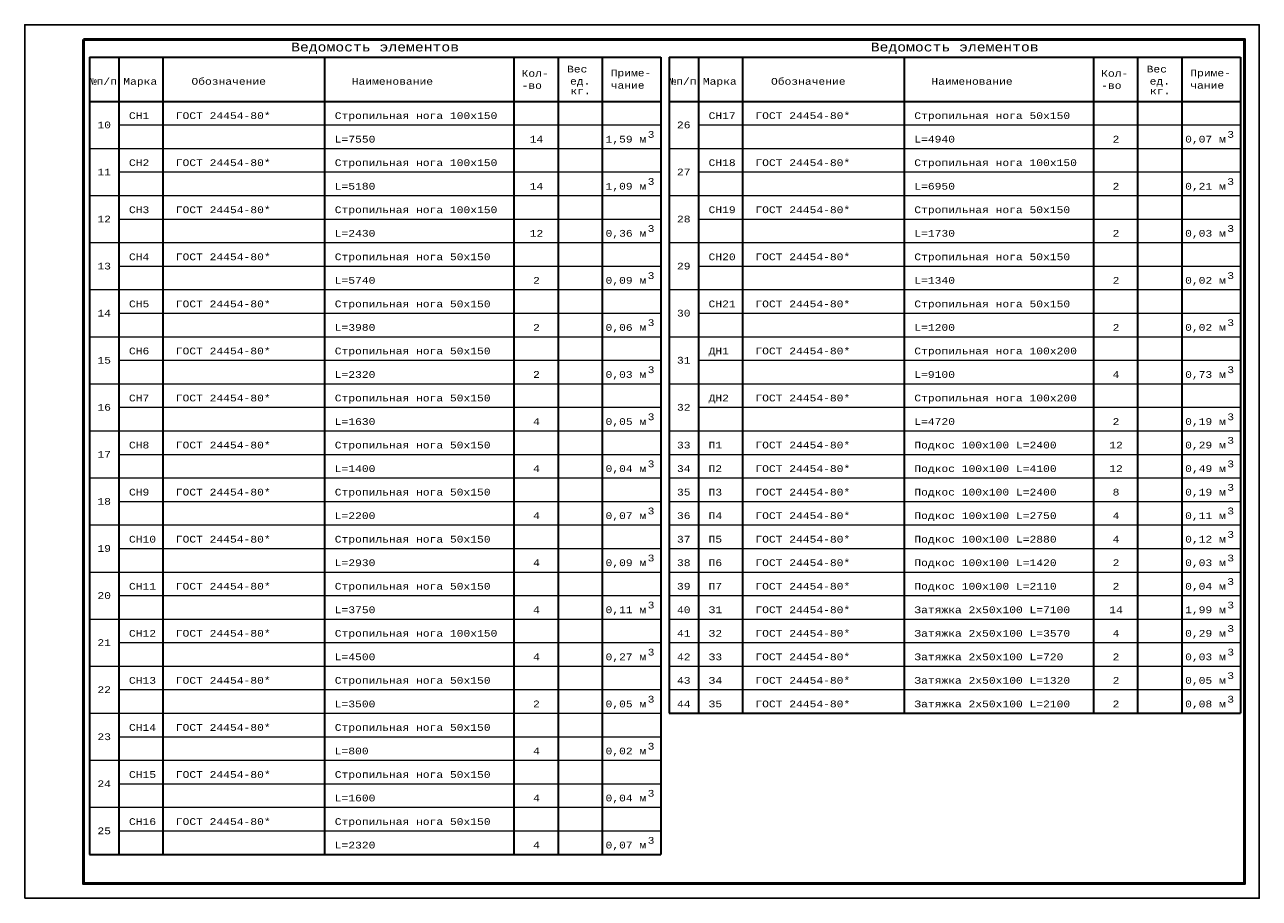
# Model space of a CAD drawing. Header units: millimetres. Extents: x -17 to 2655, y -428 to 194.
# Tile 39 of 47: x 1763 to 2183, y -428 to -131. Entities that reach past the tile are written whole.
import ezdxf
from ezdxf.enums import TextEntityAlignment as Align

# ---------------------------------------------------------------- set-up
doc = ezdxf.new("R2010")
doc.units = ezdxf.units.MM
doc.layers.add('лист а3', color=7, linetype='Continuous')
doc.styles.add('style1', font='COUR.TTF')

msp = doc.modelspace()

# ---------------------------------------------------------------- linework, layer by layer
at = {"lineweight": 30}
for p, q in [((1785.5413, -142.0019), (1979.9274, -142.0019)), ((1785.5413, -142.0019), (1785.5413, -413.0019)), ((1795.5413, -142.0019), (1795.5413, -413.0019)), ((1810.5413, -142.0019), (1810.5413, -413.0019)), ((1865.5413, -142.0019), (1865.5413, -413.0019)), ((1929.9274, -142.0019), (1929.9274, -413.0019)), ((1944.9274, -142.0019), (1944.9274, -413.0019)), ((1959.9274, -142.0019), (1959.9274, -413.0019)), ((1979.9274, -142.0019), (1979.9274, -413.0019)), ((1982.7094, -142.0019), (2177.0955, -142.0019)), ((1982.7094, -142.0019), (1982.7094, -365.0019)), ((1992.7094, -142.0019), (1992.7094, -365.0019)), ((2007.7094, -142.0019), (2007.7094, -365.0019)), ((2062.7094, -142.0019), (2062.7094, -365.0019)), ((2127.0955, -142.0019), (2127.0955, -365.0019)), ((2142.0955, -142.0019), (2142.0955, -365.0019)), ((2157.0955, -142.0019), (2157.0955, -365.0019)), ((2177.0955, -142.0019), (2177.0955, -365.0019)), ((1785.5413, -157.0019), (1979.9274, -157.0019)), ((1982.7094, -157.0019), (2177.0955, -157.0019)), ((1982.7094, -365.0019), (2177.0955, -365.0019)), ((1785.5413, -413.0019), (1979.9274, -413.0019))]:
    msp.add_line(p, q, dxfattribs=at)
at = {"lineweight": 0}
for p, q in [((1795.5413, -165.0019), (1979.9274, -165.0019)), ((1992.7094, -165.0019), (2177.0955, -165.0019)), ((1785.5413, -173.0019), (1979.9274, -173.0019)), ((1982.7094, -173.0019), (2177.0955, -173.0019)), ((1795.5413, -181.0019), (1979.9274, -181.0019)), ((1992.7094, -181.0019), (2177.0955, -181.0019)), ((1785.5413, -189.0019), (1979.9274, -189.0019)), ((1982.7094, -189.0019), (2177.0955, -189.0019)), ((1795.5413, -197.0019), (1979.9274, -197.0019)), ((1992.7094, -197.0019), (2177.0955, -197.0019)), ((1785.5413, -205.0019), (1979.9274, -205.0019)), ((1982.7094, -205.0019), (2177.0955, -205.0019)), ((1795.5413, -213.0019), (1979.9274, -213.0019)), ((1992.7094, -213.0019), (2177.0955, -213.0019)), ((1785.5413, -221.0019), (1979.9274, -221.0019)), ((1982.7094, -221.0019), (2177.0955, -221.0019)), ((1795.5413, -229.0019), (1979.9274, -229.0019)), ((1992.7094, -229.0019), (2177.0955, -229.0019)), ((1785.5413, -237.0019), (1979.9274, -237.0019)), ((1982.7094, -237.0019), (2177.0955, -237.0019)), ((1795.5413, -245.0019), (1979.9274, -245.0019)), ((1992.7094, -245.0019), (2177.0955, -245.0019)), ((1785.5413, -253.0019), (1979.9274, -253.0019)), ((1982.7094, -253.0019), (2177.0955, -253.0019)), ((1795.5413, -261.0019), (1979.9274, -261.0019)), ((1992.7094, -261.0019), (2177.0955, -261.0019)), ((1785.5413, -269.0019), (1979.9274, -269.0019)), ((1982.7094, -269.0019), (2177.0955, -269.0019)), ((1795.5413, -277.0019), (1979.9274, -277.0019)), ((1982.7094, -277.0019), (2177.0955, -277.0019)), ((1785.5413, -285.0019), (1979.9274, -285.0019)), ((1982.7094, -285.0019), (2177.0955, -285.0019)), ((1795.5413, -293.0019), (1979.9274, -293.0019)), ((1982.7094, -293.0019), (2177.0955, -293.0019)), ((1785.5413, -301.0019), (1979.9274, -301.0019)), ((1982.7094, -301.0019), (2177.0955, -301.0019)), ((1795.5413, -309.0019), (1979.9274, -309.0019)), ((1982.7094, -309.0019), (2177.0955, -309.0019)), ((1785.5413, -317.0019), (1979.9274, -317.0019)), ((1795.5413, -317.0019), (1979.9274, -317.0019)), ((1982.7094, -317.0019), (2177.0955, -317.0019)), ((1795.5413, -325.0019), (1979.9274, -325.0019)), ((1982.7094, -325.0019), (2177.0955, -325.0019)), ((1785.5413, -333.0019), (1979.9274, -333.0019)), ((1982.7094, -333.0019), (2177.0955, -333.0019)), ((1795.5413, -341.0019), (1979.9274, -341.0019)), ((1982.7094, -341.0019), (2177.0955, -341.0019)), ((1785.5413, -349.0019), (1979.9274, -349.0019)), ((1982.7094, -349.0019), (2177.0955, -349.0019)), ((1795.5413, -357.0019), (1979.9274, -357.0019)), ((1982.7094, -357.0019), (2177.0955, -357.0019)), ((1785.5413, -365.0019), (1979.9274, -365.0019)), ((1785.5413, -365.0019), (1979.9274, -365.0019)), ((1795.5413, -373.0019), (1979.9274, -373.0019)), ((1785.5413, -381.0019), (1979.9274, -381.0019)), ((1795.5413, -389.0019), (1979.9274, -389.0019)), ((1785.5413, -397.0019), (1979.9274, -397.0019)), ((1795.5413, -405.0019), (1979.9274, -405.0019))]:
    msp.add_line(p, q, dxfattribs=at)
at = {"layer": 'лист а3', "color": 7}
msp.add_lwpolyline([(1763.4997, -427.9324), (1763.4997, -130.9324), (2183.4997, -130.9324), (2183.4997, -427.9324), (1763.4997, -427.9324)], dxfattribs=at)
at = {"layer": 'лист а3', "color": 7, "lineweight": 50}
msp.add_lwpolyline([(1783.4997, -135.9324), (2178.4997, -135.9324), (2178.4997, -422.9324), (1783.4997, -422.9324), (1783.4997, -135.9324)], dxfattribs=at)

# ---------------------------------------------------------------- texts
at = {"style": 'style1'}
for s, height, p in [('Ведомость элементов', 3, (1854.1387, -140.032)), ('Ведомость элементов', 3, (2051.3069, -140.032)), ('Кол-', 2.3, (1932.5376, -148.6367)), ('Вес ', 2.3, (1947.9997, -147.1748)), ('Приме-', 2.3, (1962.8473, -148.4881)), ('Кол-', 2.3, (2129.7057, -148.6367)), ('Вес ', 2.3, (2145.1678, -147.1748)), ('Приме-', 2.3, (2160.0154, -148.4881)), ('№п/п', 2.3, (1785.683, -151.3505)), ('Марка', 2.3, (1797.0418, -151.3505)), ('Обозначение', 2.3, (1820.2277, -151.3505)), ('Наименование', 2.3, (1874.761, -151.3505)), ('-во', 2.3, (1932.5376, -152.7535)), ('ед.', 2.3, (1949.0273, -151.2916)), ('чание', 2.3, (1962.8473, -152.6865)), ('№п/п', 2.3, (1982.8511, -151.3505)), ('Марка', 2.3, (1994.2099, -151.3505)), ('Обозначение', 2.3, (2017.3959, -151.3505)), ('Наименование', 2.3, (2071.9291, -151.3505)), ('-во', 2.3, (2129.7057, -152.7535)), ('ед.', 2.3, (2146.1954, -151.2916)), ('чание', 2.3, (2160.0154, -152.6865)), ('кг.', 2.3, (1949.1339, -154.6001)), ('кг.', 2.3, (2146.302, -154.6001)), ('СН1', 2.3, (1798.9742, -163.0019)), ('ГОСТ 24454-80*', 2.3, (1814.9017, -163.0019)), ('Стропильная нога 100x150', 2.3, (1868.9775, -163.0019)), ('СН17', 2.3, (1996.1423, -163.0019)), ('ГОСТ 24454-80*', 2.3, (2012.0698, -163.0019)), ('Стропильная нога 50x150', 2.3, (2066.1456, -163.0019)), ('L=7550', 2.3, (1868.9775, -171.0019)), ('L=4940', 2.3, (2066.1456, -171.0019)), ('СН2', 2.3, (1798.9742, -179.0019)), ('ГОСТ 24454-80*', 2.3, (1814.9017, -179.0019)), ('Стропильная нога 100x150', 2.3, (1868.9775, -179.0019)), ('СН18', 2.3, (1996.1423, -179.0019)), ('ГОСТ 24454-80*', 2.3, (2012.0698, -179.0019)), ('Стропильная нога 100x150', 2.3, (2066.1456, -179.0019)), ('L=5180', 2.3, (1868.9775, -187.0019)), ('L=6950', 2.3, (2066.1456, -187.0019)), ('СН3', 2.3, (1798.9742, -195.0019)), ('ГОСТ 24454-80*', 2.3, (1814.9017, -195.0019)), ('Стропильная нога 100x150', 2.3, (1868.9775, -195.0019)), ('СН19', 2.3, (1996.1423, -195.0019)), ('ГОСТ 24454-80*', 2.3, (2012.0698, -195.0019)), ('Стропильная нога 50x150', 2.3, (2066.1456, -195.0019)), ('L=2430', 2.3, (1868.9775, -203.0019)), ('L=1730', 2.3, (2066.1456, -203.0019)), ('СН4', 2.3, (1798.9742, -211.0019)), ('ГОСТ 24454-80*', 2.3, (1814.9017, -211.0019)), ('Стропильная нога 50x150', 2.3, (1868.9775, -211.0019)), ('СН20', 2.3, (1996.1423, -211.0019)), ('ГОСТ 24454-80*', 2.3, (2012.0698, -211.0019)), ('Стропильная нога 50x150', 2.3, (2066.1456, -211.0019)), ('L=5740', 2.3, (1868.9775, -219.0019)), ('L=1340', 2.3, (2066.1456, -219.0019)), ('СН5', 2.3, (1798.9742, -227.0019)), ('ГОСТ 24454-80*', 2.3, (1814.9017, -227.0019)), ('Стропильная нога 50x150', 2.3, (1868.9775, -227.0019)), ('СН21', 2.3, (1996.1423, -227.0019)), ('ГОСТ 24454-80*', 2.3, (2012.0698, -227.0019)), ('Стропильная нога 50x150', 2.3, (2066.1456, -227.0019)), ('L=3980', 2.3, (1868.9775, -235.0019)), ('L=1200', 2.3, (2066.1456, -235.0019)), ('СН6', 2.3, (1798.9742, -243.0019)), ('ГОСТ 24454-80*', 2.3, (1814.9017, -243.0019)), ('Стропильная нога 50x150', 2.3, (1868.9775, -243.0019)), ('ДН1', 2.3, (1996.1423, -243.0019)), ('ГОСТ 24454-80*', 2.3, (2012.0698, -243.0019)), ('Стропильная нога 100x200', 2.3, (2066.1456, -243.0019)), ('L=2320', 2.3, (1868.9775, -251.0019)), ('L=9100', 2.3, (2066.1456, -251.0019)), ('СН7', 2.3, (1798.9742, -259.0019)), ('ГОСТ 24454-80*', 2.3, (1814.9017, -259.0019)), ('Стропильная нога 50х150', 2.3, (1868.9775, -259.0019)), ('ДН2', 2.3, (1996.1423, -259.0019)), ('ГОСТ 24454-80*', 2.3, (2012.0698, -259.0019)), ('Стропильная нога 100x200', 2.3, (2066.1456, -259.0019)), ('L=1630', 2.3, (1868.9775, -267.0019)), ('L=4720', 2.3, (2066.1456, -267.0019)), ('СН8', 2.3, (1798.9742, -275.0019)), ('ГОСТ 24454-80*', 2.3, (1814.9017, -275.0019)), ('Стропильная нога 50х150', 2.3, (1868.9775, -275.0019)), ('П1', 2.3, (1996.1423, -275.0019)), ('ГОСТ 24454-80*', 2.3, (2012.0698, -275.0019)), ('Подкос 100x100 L=2400', 2.3, (2066.1456, -275.0019)), ('L=1400', 2.3, (1868.9775, -283.0019)), ('П2', 2.3, (1996.1423, -283.0019)), ('ГОСТ 24454-80*', 2.3, (2012.0698, -283.0019)), ('Подкос 100x100 L=4100', 2.3, (2066.1456, -283.0019)), ('СН9', 2.3, (1798.9742, -291.0019)), ('ГОСТ 24454-80*', 2.3, (1814.9017, -291.0019)), ('Стропильная нога 50х150', 2.3, (1868.9775, -291.0019)), ('П3', 2.3, (1996.1423, -291.0019)), ('ГОСТ 24454-80*', 2.3, (2012.0698, -291.0019)), ('Подкос 100x100 L=2400', 2.3, (2066.1456, -291.0019)), ('L=2200', 2.3, (1868.9775, -299.0019)), ('П4', 2.3, (1996.1423, -299.0019)), ('ГОСТ 24454-80*', 2.3, (2012.0698, -299.0019)), ('Подкос 100x100 L=2750', 2.3, (2066.1456, -299.0019)), ('СН10', 2.3, (1798.9742, -307.0019)), ('ГОСТ 24454-80*', 2.3, (1814.9017, -307.0019)), ('Стропильная нога 50х150', 2.3, (1868.9775, -307.0019)), ('П5', 2.3, (1996.1423, -307.0019)), ('ГОСТ 24454-80*', 2.3, (2012.0698, -307.0019)), ('Подкос 100x100 L=2880', 2.3, (2066.1456, -307.0019)), ('L=2930', 2.3, (1868.9775, -315.0019)), ('П6', 2.3, (1996.1423, -315.0019)), ('ГОСТ 24454-80*', 2.3, (2012.0698, -315.0019)), ('Подкос 100x100 L=1420', 2.3, (2066.1456, -315.0019)), ('СН11', 2.3, (1798.9742, -323.0019)), ('ГОСТ 24454-80*', 2.3, (1814.9017, -323.0019)), ('Стропильная нога 50х150', 2.3, (1868.9775, -323.0019)), ('П7', 2.3, (1996.1423, -323.0019)), ('ГОСТ 24454-80*', 2.3, (2012.0698, -323.0019)), ('Подкос 100x100 L=2110', 2.3, (2066.1456, -323.0019)), ('L=3750', 2.3, (1868.9775, -331.0019)), ('З1', 2.3, (1996.1423, -331.0019)), ('ГОСТ 24454-80*', 2.3, (2012.0698, -331.0019)), ('Затяжка 2х50x100 L=7100', 2.3, (2066.1456, -331.0019)), ('СН12', 2.3, (1798.9742, -339.0019)), ('ГОСТ 24454-80*', 2.3, (1814.9017, -339.0019)), ('Стропильная нога 100х150', 2.3, (1868.9775, -339.0019)), ('З2', 2.3, (1996.1423, -339.0019)), ('ГОСТ 24454-80*', 2.3, (2012.0698, -339.0019)), ('Затяжка 2х50x100 L=3570', 2.3, (2066.1456, -339.0019)), ('L=4500', 2.3, (1868.9775, -347.0019)), ('З3', 2.3, (1996.1423, -347.0019)), ('ГОСТ 24454-80*', 2.3, (2012.0698, -347.0019)), ('Затяжка 2х50x100 L=720', 2.3, (2066.1456, -347.0019)), ('СН13', 2.3, (1798.9742, -355.0019)), ('ГОСТ 24454-80*', 2.3, (1814.9017, -355.0019)), ('Стропильная нога 50х150', 2.3, (1868.9775, -355.0019)), ('З4', 2.3, (1996.1423, -355.0019)), ('ГОСТ 24454-80*', 2.3, (2012.0698, -355.0019)), ('Затяжка 2х50x100 L=1320', 2.3, (2066.1456, -355.0019)), ('L=3500', 2.3, (1868.9775, -363.0019)), ('З5', 2.3, (1996.1423, -363.0019)), ('ГОСТ 24454-80*', 2.3, (2012.0698, -363.0019)), ('Затяжка 2х50x100 L=2100', 2.3, (2066.1456, -363.0019)), ('СН14', 2.3, (1798.9742, -371.0019)), ('ГОСТ 24454-80*', 2.3, (1814.9017, -371.0019)), ('Стропильная нога 50х150', 2.3, (1868.9775, -371.0019)), ('L=800', 2.3, (1868.9775, -379.0019)), ('СН15', 2.3, (1798.9742, -387.0019)), ('ГОСТ 24454-80*', 2.3, (1814.9017, -387.0019)), ('Стропильная нога 50х150', 2.3, (1868.9775, -387.0019)), ('L=1600', 2.3, (1868.9775, -395.0019)), ('СН16', 2.3, (1798.9742, -403.0019)), ('ГОСТ 24454-80*', 2.3, (1814.9017, -403.0019)), ('Стропильная нога 50х150', 2.3, (1868.9775, -403.0019)), ('L=2320', 2.3, (1868.9775, -411.0019))]:
    msp.add_text(s, height=height, dxfattribs=at).set_placement(p)
for s, p in [('10', (1790.5413, -165.0019)), ('26', (1987.7094, -165.0019)), ('11', (1790.5413, -181.0019)), ('27', (1987.7094, -181.0019)), ('12', (1790.5413, -197.0019)), ('28', (1987.7094, -197.0019)), ('13', (1790.5413, -213.0019)), ('29', (1987.7094, -213.0019)), ('14', (1790.5413, -229.0019)), ('30', (1987.7094, -229.0019)), ('15', (1790.5413, -245.0019)), ('31', (1987.7094, -245.0019)), ('16', (1790.5413, -261.0019)), ('32', (1987.7094, -261.0019)), ('33', (1987.7094, -273.8539)), ('17', (1790.5413, -277.0019)), ('34', (1987.7094, -281.8539)), ('35', (1987.7094, -289.8539)), ('18', (1790.5413, -293.0019)), ('36', (1987.7094, -297.8539)), ('37', (1987.7094, -305.8539)), ('19', (1790.5413, -309.0019)), ('38', (1987.7094, -313.8539)), ('39', (1987.7094, -321.8539)), ('20', (1790.5413, -325.0019)), ('40', (1987.7094, -329.8539)), ('21', (1790.5413, -341.0019)), ('41', (1987.7094, -337.8539)), ('42', (1987.7094, -345.8539)), ('43', (1987.7094, -353.8539)), ('22', (1790.5413, -357.0019)), ('44', (1987.7094, -361.8539)), ('23', (1790.5413, -373.0019)), ('24', (1790.5413, -389.0019)), ('25', (1790.5413, -405.0019))]:
    msp.add_text(s, height=2.3, dxfattribs=at).set_placement(p, align=Align.MIDDLE_CENTER)
for s, p in [('3', (1976.5819, -169.3869)), ('3', (2173.7501, -169.3869)), ('14', (1937.5882, -171.0019)), ('1,59 м', (1968.0108, -171.0019)), ('2', (2134.7563, -171.0019)), ('0,07 м', (2165.1789, -171.0019)), ('14', (1937.5882, -187.0019)), ('1,09 м', (1968.0108, -187.0019)), ('3', (1976.5819, -185.3869)), ('2', (2134.7563, -187.0019)), ('0,21 м', (2165.1789, -187.0019)), ('3', (2173.7501, -185.3869)), ('12', (1937.5882, -203.0019)), ('0,36 м', (1968.0108, -203.0019)), ('3', (1976.5819, -201.3869)), ('2', (2134.7563, -203.0019)), ('0,03 м', (2165.1789, -203.0019)), ('3', (2173.7501, -201.3869)), ('2', (1937.5882, -219.0019)), ('0,09 м', (1968.0108, -219.0019)), ('3', (1976.5819, -217.3869)), ('2', (2134.7563, -219.0019)), ('0,02 м', (2165.1789, -219.0019)), ('3', (2173.7501, -217.3869)), ('2', (1937.5882, -235.0019)), ('0,06 м', (1968.0108, -235.0019)), ('3', (1976.5819, -233.3869)), ('2', (2134.7563, -235.0019)), ('0,02 м', (2165.1789, -235.0019)), ('3', (2173.7501, -233.3869)), ('3', (1976.5819, -249.3869)), ('3', (2173.7501, -249.3869)), ('2', (1937.5882, -251.0019)), ('0,03 м', (1968.0108, -251.0019)), ('4', (2134.7563, -251.0019)), ('0,73 м', (2165.1789, -251.0019)), ('3', (1976.5819, -265.3869)), ('3', (2173.7501, -265.3869)), ('4', (1937.5882, -267.0019)), ('0,05 м', (1968.0108, -267.0019)), ('2', (2134.7563, -267.0019)), ('0,19 м', (2165.1789, -267.0019)), ('12', (2134.7563, -275.0019)), ('0,29 м', (2165.1789, -275.0019)), ('3', (2173.7501, -273.3869)), ('4', (1937.5882, -283.0019)), ('0,04 м', (1968.0108, -283.0019)), ('3', (1976.5819, -281.3869)), ('12', (2134.7563, -283.0019)), ('0,49 м', (2165.1789, -283.0019)), ('3', (2173.7501, -281.3869)), ('8', (2134.7563, -291.0019)), ('0,19 м', (2165.1789, -291.0019)), ('3', (2173.7501, -289.3869)), ('4', (1937.5882, -299.0019)), ('0,07 м', (1968.0108, -299.0019)), ('3', (1976.5819, -297.3869)), ('4', (2134.7563, -299.0019)), ('0,11 м', (2165.1789, -299.0019)), ('3', (2173.7501, -297.3869)), ('4', (2134.7563, -307.0019)), ('0,12 м', (2165.1789, -307.0019)), ('3', (2173.7501, -305.3869)), ('4', (1937.5882, -315.0019)), ('0,09 м', (1968.0108, -315.0019)), ('3', (1976.5819, -313.3869)), ('2', (2134.7563, -315.0019)), ('0,03 м', (2165.1789, -315.0019)), ('3', (2173.7501, -313.3869)), ('3', (2173.7501, -321.3869)), ('2', (2134.7563, -323.0019)), ('0,04 м', (2165.1789, -323.0019)), ('3', (1976.5819, -329.3869)), ('3', (2173.7501, -329.3869)), ('4', (1937.5882, -331.0019)), ('0,11 м', (1968.0108, -331.0019)), ('14', (2134.7563, -331.0019)), ('1,99 м', (2165.1789, -331.0019)), ('3', (2173.7501, -337.3869)), ('4', (2134.7563, -339.0019)), ('0,29 м', (2165.1789, -339.0019)), ('3', (1976.5819, -345.3869)), ('3', (2173.7501, -345.3869)), ('4', (1937.5882, -347.0019)), ('0,27 м', (1968.0108, -347.0019)), ('2', (2134.7563, -347.0019)), ('0,03 м', (2165.1789, -347.0019)), ('2', (2134.7563, -355.0019)), ('0,05 м', (2165.1789, -355.0019)), ('3', (2173.7501, -353.3869)), ('2', (1937.5882, -363.0019)), ('0,05 м', (1968.0108, -363.0019)), ('3', (1976.5819, -361.3869)), ('2', (2134.7563, -363.0019)), ('0,08 м', (2165.1789, -363.0019)), ('3', (2173.7501, -361.3869)), ('4', (1937.5882, -379.0019)), ('0,02 м', (1968.0108, -379.0019)), ('3', (1976.5819, -377.3869)), ('4', (1937.5882, -395.0019)), ('0,04 м', (1968.0108, -395.0019)), ('3', (1976.5819, -393.3869)), ('3', (1976.5819, -409.3869)), ('4', (1937.5882, -411.0019)), ('0,07 м', (1968.0108, -411.0019))]:
    msp.add_text(s, height=2.3, dxfattribs=at).set_placement(p, align=Align.CENTER)

doc.saveas('drawing.dxf')
